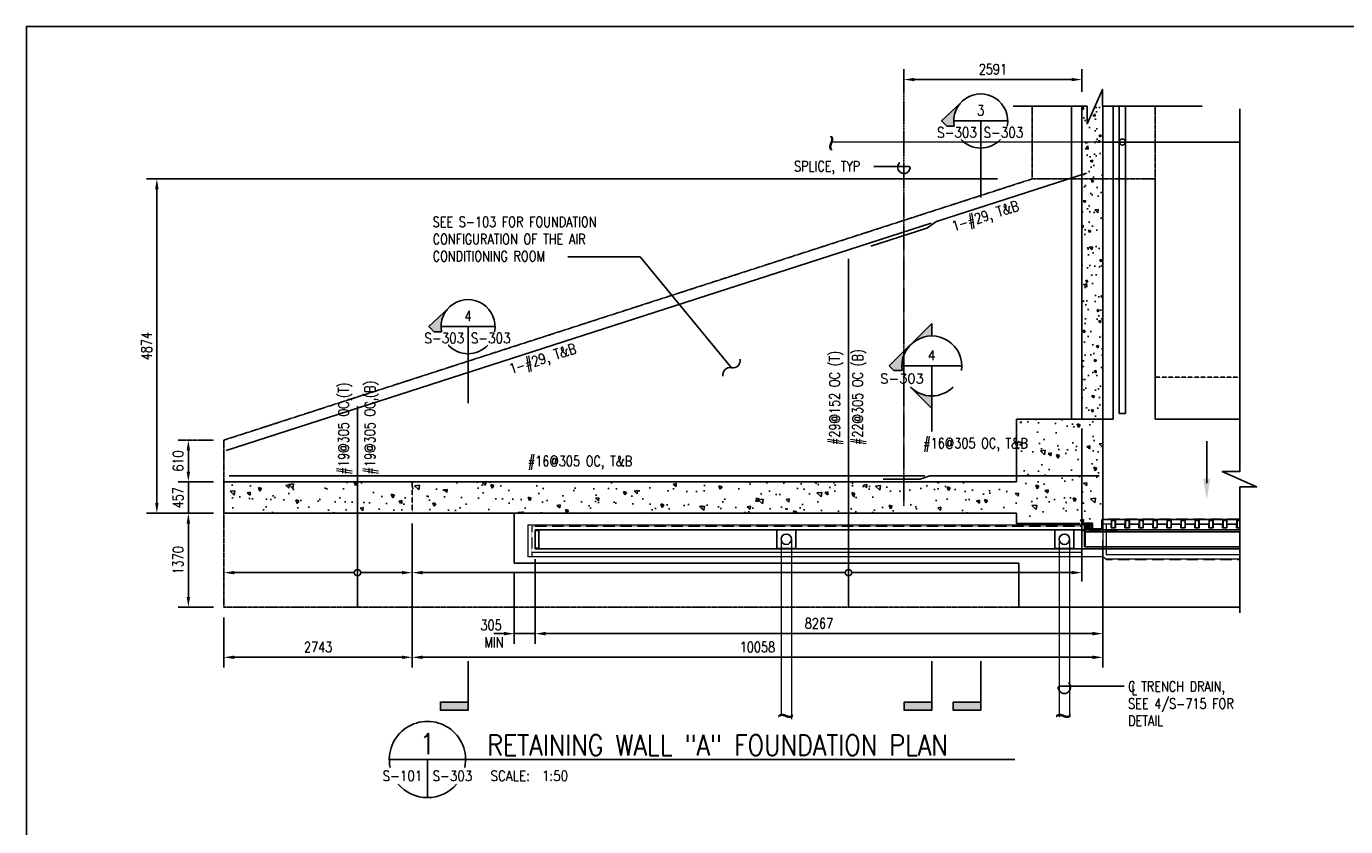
# Model space of a CAD drawing. Header units: millimetres. Extents: x -2877 to 35557, y -17134 to 14937.
# Tile 2 of 6: x -2877 to 16340, y -3197 to 8468. Entities that reach past the tile are written whole.
import ezdxf
from ezdxf.enums import TextEntityAlignment as Align

# ---------------------------------------------------------------- set-up
doc = ezdxf.new("R2010")
doc.units = ezdxf.units.MM
for name, pattern in [('CENTER2', [1.125, 0.75, -0.125, 0.125, -0.125]), ('HIDDEN', [0.375, 0.25, -0.125]), ('HIDDEN2', [0.1875, 0.125, -0.0625])]:
    doc.linetypes.add(name, pattern=pattern)
for name, color, linetype in [('S-ANNO-CNTR', 1, 'CENTER2'), ('S-ANNO-DIMS', 2, 'Continuous'), ('S-ANNO-PATT', 1, 'Continuous'), ('S-ANNO-SYMB', 4, 'Continuous'), ('S-ANNO-SYMB5', 5, 'Continuous'), ('S-ANNO-TEXT', 3, 'Continuous'), ('S-ANNO-TEXT14', 14, 'Continuous'), ('S-FNDN-EDGE', 1, 'Continuous'), ('S-FNDN-FTNG', 2, 'HIDDEN'), ('S-FNDN-PDST', 1, 'Continuous'), ('S-FNDN-RBAR', 5, 'Continuous'), ('S-FNDN-WALL-CONC', 4, 'Continuous'), ('S-FNDN-WALL-PATT', 1, 'Continuous'), ('S-SDEL-LW10', 8, 'Continuous'), ('S-SECT-CONC', 4, 'Continuous'), ('S1', 7, 'Continuous')]:
    doc.layers.add(name, color=color, linetype=linetype)
for name, color, linetype, lineweight in [('S-SDEL-HIDD', 8, 'HIDDEN2', 9), ('S-SDEL-LW18', 190, 'Continuous', 18), ('S-SDEL-TEXT', 2, 'Continuous', 25)]:
    doc.layers.add(name, color=color, linetype=linetype, lineweight=lineweight)
doc.styles.add('_ACM-G-NOTES', font='romans.shx', dxfattribs={"height": 0.1})
doc.styles.add('BASE16', font='romans.shx', dxfattribs={"width": 0.8})
doc.styles.add('ROMANS', font='ROMANS.shx', dxfattribs={"width": 0.8})
doc.styles.add('SX-FRAC', font='SX-FRAC.shx', dxfattribs={"width": 0.9, "height": 14})
doc.styles.add('Text', font='romans.shx', dxfattribs={"width": 0.8, "height": 3})
doc.dimstyles.new('NFL_1', dxfattribs={"dimscale": 0, "dimtxt": 3, "dimasz": 3.3, "dimexe": 3, "dimexo": 3, "dimgap": 1.5, "dimtad": 1, "dimdec": 0, "dimzin": 3, "dimdsep": 46, "dimtxsty": 'Text', "dimblk2": 'ARCHTICK', "dimcen": 3, "dimdle": 3, "dimclrd": 1, "dimclre": 1, "dimclrt": 2, "dimadec": 0, "dimazin": 0, "dimtfac": 0.75, "dimtdec": 0, "dimtmove": 2, "dimatfit": 3, "dimfxl": 0.125, "dimtfillclr": 1, "dimfrac": 2, "dimtolj": 1, "dimtzin": 0, "dimarcsym": 1})
doc.dimstyles.get("Standard").update_dxf_attribs({"dimtxt": 0.125, "dimasz": 0.125, "dimexe": 0.18, "dimexo": 0.0625, "dimgap": 0.125, "dimtad": 0, "dimtih": 1, "dimtoh": 1, "dimdec": 4, "dimzin": 0, "dimdsep": 46, "dimtxsty": 'Text', "dimcen": 0.125, "dimclrt": 2, "dimadec": 0, "dimazin": 0, "dimtfac": 1, "dimtdec": 4, "dimtofl": 0, "dimtmove": 0, "dimatfit": 3, "dimfxl": 0.18, "dimtolj": 1, "dimtzin": 0, "dimarcsym": 0})

# ---------------------------------------------------------------- blocks, each defined once
blk = doc.blocks.new('FLAG')
at = {"layer": 'S-ANNO-PATT'}
blk.add_hatch(color=256, dxfattribs=at).paths.add_polyline_path([(-11.91, 8.03), (-14.29, 8.03), (-14.29, 0), (-11.91, 0)])
at = {"layer": 'S-ANNO-SYMB'}
blk.add_lwpolyline([(0, 0), (-14.29, 0), (-14.29, 8.03), (-11.91, 8.03), (-11.91, 0)], dxfattribs=at)
blk = doc.blocks.new('*D59')
at = {"layer": 'Defpoints', "color": 0, "transparency": 16777216}
for p in [(-518, 1370), (0, 1370), (0, 0)]:
    blk.add_point(p, dxfattribs=at)
at = {"layer": 'S-ANNO-DIMS', "color": 1, "lineweight": -2, "transparency": 16777216}
for p, q in [((-150, 1370), (-668, 1370)), ((-518, 150), (-518, 1220)), ((-150, 0), (-668, 0))]:
    blk.add_line(p, q, dxfattribs=at)
at = {"layer": 'S-ANNO-DIMS', "color": 1, "transparency": 16777216}
for points in [[(-543, 1220), (-493, 1220), (-518, 1370)], [(-543, 150), (-493, 150), (-518, 0)]]:
    blk.add_solid(points, dxfattribs=at)
at = {"layer": 'S-ANNO-DIMS', "color": 2, "transparency": 16777216, "insert": (-668, 685), "char_height": 150, "attachment_point": 5, "rotation": 90, "style": 'Text'}
blk.add_mtext('\\A1;1370', dxfattribs=at)
blk = doc.blocks.new('_ArchTick')
at = {"color": 0, "linetype": 'ByBlock', "const_width": 0.15}
blk.add_lwpolyline([(-0.5, -0.5), (0.5, 0.5)], dxfattribs=at)
blk = doc.blocks.new('*D58')
at = {"layer": 'Defpoints', "color": 0, "transparency": 16777216}
for p in [(-518, 1827), (0, 1827), (0, 1370)]:
    blk.add_point(p, dxfattribs=at)
at = {"layer": 'S-ANNO-DIMS', "color": 1, "lineweight": -2, "transparency": 16777216}
for p, q in [((-518, 1977), (-518, 2127)), ((-150, 1827), (-668, 1827)), ((-518, 1370), (-518, 1827)), ((-150, 1370), (-668, 1370)), ((-518, 1220), (-518, 1070))]:
    blk.add_line(p, q, dxfattribs=at)
at = {"layer": 'S-ANNO-DIMS', "color": 1, "transparency": 16777216}
for points in [[(-543, 1977), (-493, 1977), (-518, 1827)], [(-543, 1220), (-493, 1220), (-518, 1370)]]:
    blk.add_solid(points, dxfattribs=at)
at = {"layer": 'S-ANNO-DIMS', "color": 2, "transparency": 16777216, "insert": (-668, 1598), "char_height": 150, "attachment_point": 5, "rotation": 90, "style": 'Text'}
blk.add_mtext('\\A1;457', dxfattribs=at)
blk = doc.blocks.new('*D57')
at = {"layer": 'Defpoints', "color": 0, "ltscale": 10, "transparency": 16777216}
for p in [(-518, 2437), (0, 2437), (0, 1827)]:
    blk.add_point(p, dxfattribs=at)
at = {"layer": 'S-FNDN-FTNG', "color": 1, "lineweight": -2, "ltscale": 10, "transparency": 16777216}
for p, q in [((-150, 2437), (-668, 2437)), ((-518, 1977), (-518, 2287)), ((-150, 1827), (-668, 1827))]:
    blk.add_line(p, q, dxfattribs=at)
at = {"layer": 'S-FNDN-FTNG', "color": 1, "ltscale": 10, "transparency": 16777216}
for points in [[(-543, 2287), (-493, 2287), (-518, 2437)], [(-543, 1977), (-493, 1977), (-518, 1827)]]:
    blk.add_solid(points, dxfattribs=at)
at = {"layer": 'S-FNDN-FTNG', "color": 2, "ltscale": 10, "transparency": 16777216, "insert": (-668, 2132), "char_height": 150, "attachment_point": 5, "rotation": 90, "style": 'Text'}
blk.add_mtext('\\A1;610', dxfattribs=at)
blk = doc.blocks.new('*D56')
at = {"layer": 'Defpoints', "color": 0, "transparency": 16777216}
for p in [(-977, 6244), (11419, 6244), (0, 1370)]:
    blk.add_point(p, dxfattribs=at)
at = {"layer": 'S-ANNO-DIMS', "color": 1, "lineweight": -2, "transparency": 16777216}
for p, q in [((11269, 6244), (-1127, 6244)), ((-977, 1520), (-977, 6094)), ((-150, 1370), (-1127, 1370))]:
    blk.add_line(p, q, dxfattribs=at)
at = {"layer": 'S-ANNO-DIMS', "color": 1, "transparency": 16777216}
for points in [[(-1002, 6094), (-952, 6094), (-977, 6244)], [(-1002, 1520), (-952, 1520), (-977, 1370)]]:
    blk.add_solid(points, dxfattribs=at)
at = {"layer": 'S-ANNO-DIMS', "color": 2, "transparency": 16777216, "insert": (-1127, 3807), "char_height": 150, "attachment_point": 5, "rotation": 90, "style": 'Text'}
blk.add_mtext('\\A1;4874', dxfattribs=at)
blk = doc.blocks.new('*D54')
at = {"layer": 'Defpoints', "color": 0, "transparency": 16777216}
for p in [(2743, 1370), (12802, 1130), (2743, -729)]:
    blk.add_point(p, dxfattribs=at)
at = {"layer": 'S-ANNO-DIMS', "color": 1, "lineweight": -2, "transparency": 16777216}
for p, q in [((2743, 1220), (2743, -879)), ((12802, 980), (12802, -879)), ((12652, -729), (2893, -729))]:
    blk.add_line(p, q, dxfattribs=at)
at = {"layer": 'S-ANNO-DIMS', "color": 1, "transparency": 16777216}
for points in [[(2893, -704), (2893, -754), (2743, -729)], [(12652, -704), (12652, -754), (12802, -729)]]:
    blk.add_solid(points, dxfattribs=at)
at = {"layer": 'S-ANNO-DIMS', "color": 2, "transparency": 16777216, "insert": (7772, -579), "char_height": 150, "attachment_point": 5, "style": 'Text'}
blk.add_mtext('\\A1;10058', dxfattribs=at)
blk = doc.blocks.new('*D52')
at = {"layer": 'Defpoints', "color": 0, "transparency": 16777216}
for p in [(2743, 1370), (0, 0), (0, -729)]:
    blk.add_point(p, dxfattribs=at)
at = {"layer": 'S-ANNO-DIMS', "color": 1, "lineweight": -2, "transparency": 16777216}
for p, q in [((2743, 1220), (2743, -879)), ((0, -150), (0, -879)), ((2593, -729), (150, -729))]:
    blk.add_line(p, q, dxfattribs=at)
at = {"layer": 'S-ANNO-DIMS', "color": 1, "transparency": 16777216}
for points in [[(150, -704), (150, -754), (0, -729)], [(2593, -704), (2593, -754), (2743, -729)]]:
    blk.add_solid(points, dxfattribs=at)
at = {"layer": 'S-ANNO-DIMS', "color": 2, "transparency": 16777216, "insert": (1372, -579), "char_height": 150, "attachment_point": 5, "style": 'Text'}
blk.add_mtext('\\A1;2743', dxfattribs=at)
blk = doc.blocks.new('*D55')
at = {"layer": 'Defpoints', "color": 0, "transparency": 16777216}
for p in [(12802, 1130), (4535, 850), (4535, -384)]:
    blk.add_point(p, dxfattribs=at)
at = {"layer": 'S-ANNO-DIMS', "color": 1, "lineweight": -2, "transparency": 16777216}
for p, q in [((12802, 980), (12802, -534)), ((4535, 700), (4535, -534)), ((12652, -384), (4685, -384))]:
    blk.add_line(p, q, dxfattribs=at)
at = {"layer": 'S-ANNO-DIMS', "color": 1, "transparency": 16777216}
for points in [[(4685, -359), (4685, -409), (4535, -384)], [(12652, -359), (12652, -409), (12802, -384)]]:
    blk.add_solid(points, dxfattribs=at)
at = {"layer": 'S-ANNO-DIMS', "color": 2, "transparency": 16777216, "insert": (8668, -234), "char_height": 150, "attachment_point": 5, "style": 'Text'}
blk.add_mtext('\\A1;8267', dxfattribs=at)
blk = doc.blocks.new('*D51')
at = {"layer": 'Defpoints', "color": 0, "transparency": 16777216}
for p in [(9906, 7692), (9906, 7534), (12497, 7362)]:
    blk.add_point(p, dxfattribs=at)
at = {"layer": 'S-ANNO-DIMS', "color": 1, "lineweight": -2, "transparency": 16777216}
for p, q in [((9906, 7684), (9906, 7842)), ((12347, 7692), (10056, 7692)), ((12497, 7512), (12497, 7842))]:
    blk.add_line(p, q, dxfattribs=at)
at = {"layer": 'S-ANNO-DIMS', "color": 1, "transparency": 16777216}
for points in [[(10056, 7717), (10056, 7667), (9906, 7692)], [(12347, 7717), (12347, 7667), (12497, 7692)]]:
    blk.add_solid(points, dxfattribs=at)
at = {"layer": 'S-ANNO-DIMS', "color": 2, "transparency": 16777216, "insert": (11202, 7842), "char_height": 150, "attachment_point": 5, "style": 'Text'}
blk.add_mtext('\\A1;2591', dxfattribs=at)
blk = doc.blocks.new('*D53')
at = {"layer": 'Defpoints', "color": 0, "transparency": 16777216}
for p in [(4535, 850), (4230, 642), (4230, -384)]:
    blk.add_point(p, dxfattribs=at)
at = {"layer": 'S-ANNO-DIMS', "color": 1, "lineweight": -2, "transparency": 16777216}
for p, q in [((4535, 700), (4535, -534)), ((4230, 492), (4230, -534)), ((4080, -384), (3930, -384)), ((4535, -384), (4230, -384)), ((4685, -384), (4835, -384))]:
    blk.add_line(p, q, dxfattribs=at)
at = {"layer": 'S-ANNO-DIMS', "color": 1, "transparency": 16777216}
for points in [[(4080, -359), (4080, -409), (4230, -384)], [(4685, -359), (4685, -409), (4535, -384)]]:
    blk.add_solid(points, dxfattribs=at)
at = {"layer": 'S-ANNO-DIMS', "color": 2, "transparency": 16777216, "insert": (3892, -384), "char_height": 150, "attachment_point": 5, "style": 'Text'}
blk.add_mtext('\\A1;305\\P MIN', dxfattribs=at)
blk = doc.blocks.new('GH2028')
h = blk.add_hatch(color=0)
h.paths.add_polyline_path([(0, 0.442), (-0.221, 0.221, -0.198912), (0, 0.312)])
h.paths.add_polyline_path([(-0.221, 0.221), (-0.442, 0), (-0.395, -0.047), (-0.309, -0.047, -0.238539)])
h.paths.add_polyline_path([(0, -0.312, -0.198912), (-0.221, -0.221), (0, -0.442)])
at = {"color": 0}
blk.add_line((-0.312, 0), (0.312, 0), dxfattribs=at)
for points in [[(-0.309, -0.047), (-0.395, -0.047), (-0.442, 0), (0, 0.442), (0, 0.312)], [(0, 0), (0, -0.442), (-0.221, -0.221)]]:
    blk.add_lwpolyline(points, dxfattribs=at)
for start, end in [(351.3339, 188.6661), (225, 315)]:
    blk.add_arc((0, 0), 0.312, start, end, dxfattribs=at)
at = {"color": 0, "linetype": 'ByBlock', "lineweight": -2, "style": '_ACM-G-NOTES'}
blk.add_attdef('NUM', text='', height=0.1, dxfattribs=at).set_placement((-0.001, 0.06), align=Align.CENTER)
blk.add_attdef('APPLIES', text='', height=0.1, dxfattribs=at).set_placement((-0.083, -0.181), align=Align.RIGHT)
blk.add_attdef('NOTE', (0.244, -0.386), '', height=0.1, dxfattribs=at)

msp = doc.modelspace()

# ---------------------------------------------------------------- hatches: boundary and pattern name
at = {"layer": 'S-ANNO-PATT'}
for points in [[(10739.64715, 7360.23357), (10454.03508, 7088.23502), (10531.91896, 7014.06343), (10637.72528, 7014.06343, -0.2424599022)], [(3271.08233, 4362.45815), (2985.47026, 4090.4596), (3063.35414, 4016.28801), (3169.16046, 4016.28801, -0.2424599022)]]:
    msp.add_hatch(color=256, dxfattribs=at).paths.add_polyline_path(points)
at = {"layer": 'S-FNDN-WALL-PATT', "ltscale": 10}
h = msp.add_hatch(dxfattribs=at)
h.set_pattern_fill('AR-CONC', color=256, scale=2)
h.paths.add_polyline_path([(12802, 6780.64245), (12497, 6780.64245), (12497, 6244), (12802, 6244)])
h.paths.add_polyline_path([(12802, 7305.7367), (12800.6331, 7305.7367), (12800.6331, 7548.93748), (12574.91839, 7047.99495), (12574.91839, 7305.7367), (12497, 7305.7367), (12497, 6780.64245), (12802, 6780.64245)])
h = msp.add_hatch(dxfattribs=at)
h.set_pattern_fill('AR-CONC', color=256, scale=2, angle=90)
h.paths.add_polyline_path([(12802, 6244), (12497, 6244), (12497, 2744), (12802, 2744)])
at = {"layer": 'S-FNDN-WALL-PATT'}
h = msp.add_hatch(dxfattribs=at)
h.set_pattern_fill('AR-CONC', color=256, scale=75, angle=90, style=0)
h.set_pattern_definition([(140, (28454.28, -590.34), (47.064, 537.945), [56.25, -618.75]), (85, (28454.3, -590.34), (-564.144, -104.064), [45, -495]), (190.4514, (28458.2, -545.5), (-517.08, 433.882), [47.805, -525.857]), (136.184, (28304.3, -590.34), (124.14, 800.43), [84.375, -928.125]), (186.6356, (28314.6, -523.6), (-730.59, 700.997), [71.708, -788.785]), (81.184, (28304.3, -590.3), (-730.59, 700.996), [67.5, -742.5]), (111, (28341.78, -515.34), (301.964, 447.68), [56.25, -618.75]), (56, (28341.8, -515.34), (-543.863, 182.486), [45, -495]), (161.4514, (28366.94, -478.03), (-241.898, 630.167), [47.805, -525.857]), (127.5, (28454.28, -590.34), (-249.6704, 9.1199), [0, -489, 0, -502.5, 0, -496.875]), (97.5, (28454.28, -590.34), (-295.8088, 197.302), [0, -286.5, 0, -477.75, 0, -189.375]), (57.5, (28454.28, -757.6), (16.9162, 400.3668), [0, -187.5, 0, -585, 0, -776.25]), (47.5, (28454.28, -832.6), (-75.079, 437.3896), [0, -243.75, 0, -388.5, 0, -551.25])])
h.paths.add_polyline_path([(11596, 2744), (11596, 1220), (12802, 1220), (12802, 2744)])
h = msp.add_hatch(dxfattribs=at)
h.set_pattern_fill('AR-CONC', color=256, scale=75, angle=90, style=0)
h.set_pattern_definition([(140, (28492.28, -590.34), (47.064, 537.945), [56.25, -618.75]), (85, (28492.3, -590.34), (-564.144, -104.064), [45, -495]), (190.4514, (28496.2, -545.5), (-517.08, 433.882), [47.805, -525.857]), (136.1842, (28342.3, -590.34), (124.14, 800.431), [84.375, -928.125]), (186.6356, (28352.6, -523.6), (-730.588, 700.997), [71.708, -788.785]), (81.1842, (28342.3, -590.3), (-730.59, 700.996), [67.5, -742.5]), (111, (28379.78, -515.34), (301.964, 447.68), [56.25, -618.75]), (56, (28379.8, -515.34), (-543.863, 182.486), [45, -495]), (161.4514, (28404.94, -478.03), (-241.898, 630.167), [47.805, -525.857]), (127.5, (28492.28, -590.34), (-249.6704, 9.1199), [0, -489, 0, -502.5, 0, -496.875]), (97.5, (28492.28, -590.34), (-295.8088, 197.3022), [0, -286.5, 0, -477.75, 0, -189.375]), (57.5, (28492.28, -757.6), (16.9162, 400.3668), [0, -187.5, 0, -585, 0, -776.25]), (47.5, (28492.28, -832.6), (-75.0787, 437.3896), [0, -243.75, 0, -388.5, 0, -551.25])])
h.paths.add_polyline_path([(0, 1827), (0, 1370), (2743, 1370), (2743, 1827)])
h = msp.add_hatch(dxfattribs=at)
h.set_pattern_fill('AR-CONC', color=256, scale=75, angle=90, style=0)
h.set_pattern_definition([(140, (28492.28, -1608.74), (47.064, 537.945), [56.25, -618.75]), (85, (28492.3, -1608.74), (-564.144, -104.064), [45, -495]), (190.4514, (28496.2, -1563.9), (-517.08, 433.882), [47.805, -525.857]), (136.1842, (28342.3, -1608.74), (124.14, 800.43), [84.375, -928.125]), (186.6356, (28352.6, -1542.04), (-730.588, 700.997), [71.708, -788.785]), (81.1842, (28342.3, -1608.74), (-730.59, 700.996), [67.5, -742.5]), (111, (28379.78, -1533.74), (301.964, 447.68), [56.25, -618.75]), (56, (28379.8, -1533.74), (-543.863, 182.486), [45, -495]), (161.4514, (28404.94, -1496.43), (-241.898, 630.167), [47.805, -525.857]), (127.5, (28492.28, -1608.74), (-249.6704, 9.1199), [0, -489, 0, -502.5, 0, -496.875]), (97.5, (28492.28, -1608.74), (-295.8088, 197.3022), [0, -286.5, 0, -477.75, 0, -189.375]), (57.5, (28492.28, -1776), (16.9162, 400.3668), [0, -187.5, 0, -585, 0, -776.25]), (47.5, (28492.28, -1851), (-75.0787, 437.3896), [0, -243.75, 0, -388.5, 0, -551.25])])
h.paths.add_polyline_path([(2743, 1827), (2743, 1370), (11582, 1370), (11582, 1827)])

# ---------------------------------------------------------------- linework, layer by layer
at = {"layer": 'Defpoints'}
msp.add_lwpolyline([(-2877.47025, -17134.05544), (35557.21961, -17134.05544), (35557.21961, 8467.50165), (-2877.47025, 8467.50165)], close=True, dxfattribs=at)
at = {"layer": 'S-ANNO-CNTR', "linetype": 'CENTER2', "ltscale": 0.5}
msp.add_line((9906, 7822.53796), (9906, 1481.24538), dxfattribs=at)
at = {"layer": 'S-ANNO-DIMS'}
for p, q in [((12497, 2605.71017), (12497, 376.97106)), ((1897.78583, 505.00644), (150, 505.00644)), ((2593, 505.00644), (1992.31296, 505.00644)), ((9050.95966, 505.00644), (2893, 505.00644)), ((12347, 505.00644), (9145.48679, 505.00644))]:
    msp.add_line(p, q, dxfattribs=at)
for points in [[(9465.91568, 6427.32579), (9976.59952, 6427.32579, -0.4380101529), (9996.37891, 6405.8852, -1.4988054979), (9847.43948, 6482.40782)], [(13113.70295, -1151.30893), (12172.89662, -1151.30893, 0.4380101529), (12153.11722, -1172.74952, 1.4988054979), (12302.05665, -1096.22689)]]:
    msp.add_lwpolyline(points, format="xyb", dxfattribs=at)
for centre in [(1945.0494, 505.00644), (9098.22322, 505.00644)]:
    msp.add_circle(centre, 47.26356, dxfattribs=at)
for centre, start, end in [((7374.97243, 3385.69526), 79.707768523, 189.943311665), ((7413.67121, 3598.80517), 259.707768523, 9.943311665)]:
    msp.add_arc(centre, 108.29754, start, end, dxfattribs=at)
for points in [[(150, 530.00644), (150, 480.00644), (0, 505.00644)], [(2593, 530.00644), (2593, 480.00644), (2743, 505.00644)], [(2893, 530.00644), (2893, 480.00644), (2743, 505.00644)], [(12347, 530.00644), (12347, 480.00644), (12497, 505.00644)]]:
    msp.add_solid(points, dxfattribs=at)
at = {"layer": 'S-ANNO-SYMB'}
for p, q in [((10630.68005, 7088.23502), (11418.5971, 7088.23502)), ((11024.63857, 7088.23502), (11024.63857, 6694.27649)), ((10739.64715, 6816.23647), (10737.33516, 6818.43826)), ((11024.63857, 5971.38603), (11024.63857, 6694.27649)), ((3162.11523, 4090.4596), (3950.03228, 4090.4596)), ((3556.07375, 4090.4596), (3556.07375, 3696.50107)), ((3271.08233, 3818.46105), (3268.77034, 3820.66284)), ((3556.07375, 2973.61061), (3556.07375, 3696.50107)), ((10311.79859, 2562.09395), (10311.79859, 3080.24111))]:
    msp.add_line(p, q, dxfattribs=at)
for points in [[(10739.64715, 7360.23357), (10454.03508, 7088.23502), (10531.91896, 7014.06343), (10637.72528, 7014.06343)], [(3271.08233, 4362.45815), (2985.47026, 4090.4596), (3063.35414, 4016.28801), (3169.16046, 4016.28801)]]:
    msp.add_lwpolyline(points, dxfattribs=at)
for centre, start, end in [((11024.63857, 7088.23502), 349.148008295, 190.851991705), ((11024.63857, 7088.23502), 223.222665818, 316.777334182), ((3556.07375, 4090.4596), 349.148008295, 190.851991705), ((3556.07375, 4090.4596), 223.222665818, 316.777334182)]:
    msp.add_arc(centre, 393.95853, start, end, dxfattribs=at)
at = {"layer": 'S-ANNO-SYMB5'}
for p, q in [((2409.43978, -2218.76763), (3834.96832, -2218.76763)), ((2964.93778, -2218.76763), (2964.93778, -2774.26563)), ((3834.96832, -2218.76763), (11521.97437, -2218.76763))]:
    msp.add_line(p, q, dxfattribs=at)
for start, end in [(348.165227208, 191.834772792), (220.095577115, 319.904422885)]:
    msp.add_arc((2964.93778, -2218.76763), 555.498, start, end, dxfattribs=at)
at = {"layer": 'S-FNDN-EDGE'}
for p, q in [((4230, 641.75), (4230, 1370)), ((12651, 1225.7), (12496, 1225.7)), ((12496, 1219.7), (12496, 1225.7)), ((12496, 1219.7), (12515, 1200.7)), ((12638, 1200.7), (12515, 1200.7)), ((12535, 879.7), (12535, 1181.7)), ((12619, 1181.7), (12535, 1181.7)), ((12548, 879.7), (12548, 1168.7)), ((12619, 1168.7), (12548, 1168.7)), ((12619, 1168.7), (12619, 1181.7)), ((12638, 1142.7), (12638, 1225.7)), ((12651, 1142.7), (12651, 1225.7)), ((12580, 1129.7), (4534.8, 1129.7)), ((4534.8, 1129.7), (4534.8, 850.3)), ((4534.8, 1118.2), (4585.6, 1118.2)), ((4585.6, 1118.2), (4585.6, 864.2)), ((12548, 1101.7), (14800.25363, 1101.7)), ((14800.25363, 1129.7), (12764, 1129.7)), ((4534.8, 864.2), (4585.6, 864.2)), ((4534.8, 850.3), (14800.25363, 850.3)), ((12535, 879.7), (14800.25363, 879.7)), ((4230, 641.75), (11582, 641.75)), ((11582, 641.75), (11582, 0)), ((11582, 0), (14800.25363, 0))]:
    msp.add_line(p, q, dxfattribs=at)
msp.add_lwpolyline([(12779, 1142.7), (12563, 1142.7, 0.2943262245), (12556, 1132.7), (12556, 1129.7), (12802, 1129.7), (12802, 1279.7), (12799, 1279.7, 0.4142135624), (12789, 1269.7), (12789, 1152.7, -0.4459257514)], format="xyb", close=True, dxfattribs=at)
at = {"layer": 'S-FNDN-FTNG', "ltscale": 10}
for p, q in [((11773, 7305.7367), (11773, 6244)), ((13563.77574, 7305.7367), (13563.77574, 6244)), ((0, 2437), (11773, 6244)), ((11773, 6244), (13563.77574, 6244)), ((0, 1827), (0, 2437)), ((0, 1370), (0, 0)), ((0, 0), (11582, 0))]:
    msp.add_line(p, q, dxfattribs=at)
at = {"layer": 'S-FNDN-FTNG', "linetype": 'Continuous'}
for p in [(13563.77574, 6244), (14800.25363, 2744)]:
    msp.add_line(p, (13563.77574, 2744), dxfattribs=at)
at = {"layer": 'S-FNDN-FTNG'}
msp.add_line((14800.25363, 3354), (13563.77574, 3354), dxfattribs=at)
msp.add_line((14800.25363, 3354), (13563.77574, 3354), dxfattribs=at)
at = {"layer": 'S-FNDN-PDST'}
for p, q in [((12344.6, 7305.7367), (12344.6, 2744)), ((12953.77574, 7305.7367), (12953.77574, 2744)), ((13043.20323, 7305.7367), (13043.23267, 2825.08379)), ((13132.20305, 7305.7367), (13132.23249, 2825.08379)), ((12802, 2744), (12953.77574, 2744)), ((13132.23249, 2825.08379), (13043.23267, 2825.08379))]:
    msp.add_line(p, q, dxfattribs=at)
at = {"layer": 'S-FNDN-PDST', "linetype": 'Continuous'}
msp.add_line((12802, 6780.64245), (14800.25363, 6780.64245), dxfattribs=at)
at = {"layer": 'S-FNDN-PDST'}
msp.add_circle((13087.72489, 6780.64245), 44.49991, dxfattribs=at)
at = {"layer": 'S-FNDN-RBAR'}
for p, q in [((34.1449, 2287.57478), (10301.1108, 5599.98532)), ((9098.22322, -0.40071), (9098.22322, 5077.01643)), ((1945.0494, -0.40071), (1945.0494, 2932.15035)), ((76, 1916.59929), (10211, 1916.59929))]:
    msp.add_line(p, q, dxfattribs=at)
for points in [[(9423.30886, 5264.24403), (10238.33878, 5527.19549, 0.0796170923), (10249.05503, 5532.65225), (10368.51875, 5619.73361, -0.0796170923), (10379.23501, 5625.19037), (12564.29358, 6330.15142)], [(9601, 1866.59929), (10128.9105, 1866.59929, 0.0796170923), (10140.78457, 1868.50211), (10281.21543, 1914.69647, -0.0796170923), (10293.0895, 1916.59929), (12751, 1916.59929)]]:
    msp.add_lwpolyline(points, format="xyb", dxfattribs=at)
at = {"layer": 'S-FNDN-WALL-CONC'}
for p, q in [((11544, 2744), (11544, 1827)), ((11544, 2744), (12764, 2744)), ((12802, 2744), (12802, 1220)), ((0, 1827), (11544, 1827)), ((0, 1827), (0, 1370)), ((11544, 1370), (0, 1370)), ((11544, 1219.7), (11544, 1370))]:
    msp.add_line(p, q, dxfattribs=at)
at = {"layer": 'S-FNDN-WALL-CONC', "linetype": 'HIDDEN'}
msp.add_line((2743, 1827), (2743, 1370), dxfattribs=at)
at = {"layer": 'S-FNDN-WALL-CONC'}
msp.add_lwpolyline([(12497, 7305.7367), (12497, 2744), (12802, 2744), (12802, 7305.7367)], dxfattribs=at)
at = {"layer": 'S-SDEL-HIDD', "ltscale": 10}
for p, q in [((13087.72489, 6780.64245), (8868.19076, 6780.64245)), ((8116.04807, 992.04), (8116.04807, -1549.70818)), ((8268.44807, 992.04), (8268.44807, -1635.44925)), ((12167.29613, 992.04), (12167.29613, -1599.80819)), ((12319.69613, 992.04), (12319.69613, -1599.80819))]:
    msp.add_line(p, q, dxfattribs=at)
at = {"layer": 'S-SDEL-HIDD', "ltscale": 25.4}
for p, q in [((4484, 1181.7), (4484, 799.5)), ((4484, 1181.7), (12497, 1181.7)), ((12497, 850.3), (12497, 1181.7)), ((12831, 1291.625), (14800.25363, 1291.62479)), ((12831, 1291.625), (12831, 1282.1)), ((12497, 1120.7), (13069, 1120.7)), ((12497, 859.3), (13069, 859.3)), ((12852.79999, 694.72501), (14800.25363, 694.72556))]:
    msp.add_line(p, q, dxfattribs=at)
at = {"layer": 'S-SDEL-LW10'}
msp.add_line((12802, 1279.7), (13348.26963, 1279.7), dxfattribs=at)
at = {"layer": 'S-SDEL-LW18'}
for p, q in [((4427, 1200.7), (12491, 1200.7)), ((4427, 1200.7), (4427, 736)), ((12802, 1282.1), (14800.25363, 1282.09977)), ((12802, 1218.6), (12922.6, 1218.6)), ((12922.6, 1269.4), (12922.6, 1218.6)), ((12922.6, 1269.4), (12986.1, 1269.4)), ((12922.6, 1158.275), (12986.1, 1158.275)), ((12928.95, 1263.05), (12928.95, 1164.625)), ((12928.95, 1263.05), (12979.75, 1263.05)), ((12928.95, 1164.625), (12979.75, 1164.625)), ((12979.75, 1263.05), (12979.75, 1164.625)), ((12986.1, 1269.4), (12986.1, 1218.6)), ((12986.1, 1218.6), (13125.8, 1218.6)), ((12986.1, 1212.25), (12986.1, 1158.275)), ((12986.1, 1212.25), (13125.8, 1212.25)), ((13125.8, 1269.4), (13125.8, 1218.6)), ((13125.8, 1269.4), (13189.3, 1269.4)), ((13125.8, 1158.275), (13125.8, 1212.25)), ((13125.8, 1158.275), (13189.3, 1158.275)), ((13132.15, 1263.05), (13132.15, 1164.625)), ((13132.15, 1263.05), (13182.95, 1263.05)), ((13132.15, 1164.625), (13182.95, 1164.625)), ((13182.95, 1263.05), (13182.95, 1164.625)), ((13189.3, 1269.4), (13189.3, 1218.6)), ((13189.3, 1218.6), (13329, 1218.6)), ((13189.3, 1212.25), (13329, 1212.25)), ((13189.3, 1212.25), (13189.3, 1158.275)), ((13329, 1269.4), (13329, 1218.6)), ((13329, 1269.4), (13392.5, 1269.4)), ((13329, 1158.275), (13329, 1212.25)), ((13329, 1158.275), (13392.5, 1158.275)), ((13335.35, 1263.05), (13335.35, 1164.625)), ((13335.35, 1263.05), (13386.15, 1263.05)), ((13335.35, 1164.625), (13386.15, 1164.625)), ((13386.15, 1263.05), (13386.15, 1164.625)), ((13392.5, 1269.4), (13392.5, 1218.6)), ((13392.5, 1218.6), (13532.2, 1218.6)), ((13392.5, 1212.25), (13392.5, 1158.275)), ((13392.5, 1212.25), (13532.2, 1212.25)), ((13532.2, 1269.4), (13532.2, 1218.6)), ((13532.2, 1269.4), (13595.7, 1269.4)), ((13532.2, 1158.275), (13532.2, 1212.25)), ((13532.2, 1158.275), (13595.7, 1158.275)), ((13538.55, 1263.05), (13538.55, 1164.625)), ((13538.55, 1263.05), (13589.35, 1263.05)), ((13538.55, 1164.625), (13589.35, 1164.625)), ((13589.35, 1263.05), (13589.35, 1164.625)), ((13595.7, 1269.4), (13595.7, 1218.6)), ((13595.7, 1218.6), (13735.4, 1218.6)), ((13595.7, 1212.25), (13595.7, 1158.275)), ((13595.7, 1212.25), (13735.4, 1212.25)), ((13735.4, 1269.4), (13735.4, 1218.6)), ((13735.4, 1269.4), (13798.9, 1269.4)), ((13735.4, 1158.275), (13735.4, 1212.25)), ((13735.4, 1158.275), (13798.9, 1158.275)), ((13741.75, 1263.05), (13741.75, 1164.625)), ((13741.75, 1263.05), (13792.55, 1263.05)), ((13741.75, 1164.625), (13792.55, 1164.625)), ((13792.55, 1263.05), (13792.55, 1164.625)), ((13798.9, 1269.4), (13798.9, 1218.6)), ((13798.9, 1218.6), (13938.6, 1218.6)), ((13798.9, 1212.25), (13798.9, 1158.275)), ((13798.9, 1212.25), (13938.6, 1212.25)), ((13938.6, 1269.4), (13938.6, 1218.6)), ((13938.6, 1269.4), (14002.1, 1269.4)), ((13938.6, 1158.275), (13938.6, 1212.25)), ((13938.6, 1158.275), (14002.1, 1158.275)), ((13944.95, 1263.05), (13944.95, 1164.625)), ((13944.95, 1263.05), (13995.75, 1263.05)), ((13944.95, 1164.625), (13995.75, 1164.625)), ((13995.75, 1263.05), (13995.75, 1164.625)), ((14002.1, 1269.4), (14002.1, 1218.6)), ((14002.1, 1218.6), (14141.8, 1218.6)), ((14002.1, 1212.25), (14002.1, 1158.275)), ((14002.1, 1212.25), (14141.8, 1212.25)), ((14141.8, 1269.4), (14141.8, 1218.6)), ((14141.8, 1269.4), (14205.3, 1269.4)), ((14141.8, 1158.275), (14141.8, 1212.25)), ((14141.8, 1158.275), (14205.3, 1158.275)), ((14148.15, 1263.05), (14148.15, 1164.625)), ((14148.15, 1263.05), (14198.95, 1263.05)), ((14148.15, 1164.625), (14198.95, 1164.625)), ((14198.95, 1263.05), (14198.95, 1164.625)), ((14205.3, 1269.4), (14205.3, 1218.6)), ((14205.3, 1218.6), (14345, 1218.6)), ((14205.3, 1212.25), (14205.3, 1158.275)), ((14205.3, 1212.25), (14345, 1212.25)), ((14345, 1269.4), (14345, 1218.6)), ((14345, 1269.4), (14408.5, 1269.4)), ((14345, 1158.275), (14345, 1212.25)), ((14345, 1158.275), (14408.5, 1158.275)), ((14351.35, 1263.05), (14351.35, 1164.625)), ((14351.35, 1263.05), (14402.15, 1263.05)), ((14351.35, 1164.625), (14402.15, 1164.625)), ((14402.15, 1263.05), (14402.15, 1164.625)), ((14408.5, 1269.4), (14408.5, 1218.6)), ((14408.5, 1218.6), (14548.2, 1218.6)), ((14408.5, 1212.25), (14408.5, 1158.275)), ((14408.5, 1212.25), (14548.2, 1212.25)), ((14548.2, 1269.4), (14548.2, 1218.6)), ((14548.2, 1269.4), (14611.7, 1269.4)), ((14548.2, 1158.275), (14548.2, 1212.25)), ((14548.2, 1158.275), (14611.7, 1158.275)), ((14554.55, 1263.05), (14554.55, 1164.625)), ((14554.55, 1263.05), (14605.35, 1263.05)), ((14554.55, 1164.625), (14605.35, 1164.625)), ((14605.35, 1263.05), (14605.35, 1164.625)), ((14611.7, 1269.4), (14611.7, 1218.6)), ((14611.7, 1218.6), (14751.4, 1218.6)), ((14611.7, 1212.25), (14611.7, 1158.275)), ((14611.7, 1212.25), (14751.4, 1212.25)), ((14751.4, 1269.4), (14751.4, 1218.6)), ((14751.4, 1269.4), (14800.25363, 1269.4)), ((14751.4, 1158.275), (14751.4, 1212.25)), ((14751.4, 1158.275), (14800.25363, 1158.275)), ((14757.75, 1263.05), (14757.75, 1164.625)), ((14757.75, 1263.05), (14800.25363, 1263.05)), ((14757.75, 1164.625), (14800.25363, 1164.625)), ((12497, 799.5), (4484, 799.5)), ((4484, 799.5), (4484, 737.2)), ((12802, 736), (4427, 736)), ((12852.8, 694.725), (12802, 736)), ((12841.07692, 704.25), (14800.25363, 704.25))]:
    msp.add_line(p, q, dxfattribs=at)
for points in [[(12802, 1291.625), (12802, 736)], [(12922.6, 1158.275), (12922.6, 1212.25), (12852.8, 1212.25), (12852.8, 767.75), (14800.25363, 767.75)], [(12497, 850.3), (12497, 736)]]:
    msp.add_lwpolyline(points, dxfattribs=at)
at = {"layer": 'S-SDEL-TEXT'}
msp.add_lwpolyline([(14316.62017, 1811.60534), (14316.62017, 2423.6049)], dxfattribs=at)
msp.add_solid([(14265.82017, 1875.53361), (14367.42017, 1875.53361), (14316.62017, 1570.73361)], dxfattribs=at)
at = {"layer": 'S-SECT-CONC'}
msp.add_line((12472, 1219.7), (11544, 1219.7), dxfattribs=at)
for points in [[(14249.63947, 7305.7367), (12800.6331, 7305.7367), (12800.6331, 7548.93748), (12574.91839, 7047.99495), (12574.91839, 7305.7367), (11495.87526, 7305.7367)], [(14800.25363, -78.8357), (14800.25363, 1755.14265), (15043.45441, 1755.14265), (14542.51188, 1980.85735), (14800.25363, 1980.85735), (14800.25363, 7265.96318)]]:
    msp.add_lwpolyline(points, dxfattribs=at)
at = {"layer": 'S1', "color": 2}
for points in [[(8055.08807, 854.88), (8055.08807, 1129.2), (8329.40807, 1129.2), (8329.40807, 854.88)], [(12380.65613, 854.88), (12380.65613, 1129.2), (12106.33613, 1129.2), (12106.33613, 854.88)]]:
    msp.add_lwpolyline(points, close=True, dxfattribs=at)
for centre in [(8192.24807, 992.04), (12243.49613, 992.04)]:
    msp.add_circle(centre, 76.2, dxfattribs=at)

# ---------------------------------------------------------------- block references
at = {"layer": 'S-ANNO-DIMS', "xscale": 50, "yscale": 50, "zscale": 50, "rotation": 90}
for p in [(3556.07375, -785.98943), (10311.79859, -785.98943), (11024.63857, -785.98943)]:
    msp.add_blockref('FLAG', p, dxfattribs=at)
at = {"layer": 'S-ANNO-SYMB', "xscale": 1400, "yscale": 1400, "zscale": 1400}
msp.add_blockref('GH2028', (10311.79859, 3517.74111), dxfattribs=at).add_auto_attribs({'NUM': '4', 'APPLIES': 'S-303'})

# ---------------------------------------------------------------- texts
at = {"layer": 'S-ANNO-TEXT', "style": 'ROMANS', "width": 0.85}
for s, p in [('3', (11023.98193, 7168.18613)), ('4', (3555.41711, 4170.41071))]:
    msp.add_text(s, height=150, dxfattribs=at).set_placement(p, align=Align.CENTER)
for s, p in [('S-303', (10968.38857, 6846.30002)), ('S-303', (3499.82375, 3848.5246)), ('S-101', (2890.66617, -2531.30669))]:
    msp.add_text(s, height=150, dxfattribs=at).set_placement(p, align=Align.RIGHT)
for s, p in [('S-303', (11065.60713, 6846.30002)), ('S-303', (3597.04231, 3848.5246)), ('S-303', (3039.20938, -2531.30669)), ('SCALE:  1:50', (3883.24219, -2531.30669))]:
    msp.add_text(s, height=150, dxfattribs=at).set_placement(p)
at = {"layer": 'S-ANNO-TEXT', "char_height": 150, "attachment_point": 1, "style": 'BASE16'}
for s, insert, width in [('SPLICE, TYP', (8306.05284, 6503.93461), 1268.9543615), ('SEE S-103 FOR FOUNDATION\\PCONFIGURATION OF THE AIR CONDITIONING ROOM', (3040.81751, 5692.26206), 3016.2541279), ('C TRENCH DRAIN, SEE 4/S-715 FOR DETAIL', (13172.29961, -1079.35385), 1763.8500559), ('L', (13217.84982, -1126.57305), 1268.9543615)]:
    msp.add_mtext(s, dxfattribs=dict(at, insert=insert, width=width))
at = {"layer": 'S-ANNO-TEXT', "char_height": 150, "attachment_point": 1, "line_spacing_factor": 1.2, "style": 'BASE16'}
for s, insert, width, rotation in [('1-#29, T&B', (10588.39566, 5621.87456), 1947.7664273, 17.881153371), ('1-#29, T&B', (4138.77138, 3541.04526), 1947.7664273, 17.881153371), ('#29@152 OC (T)', (8820.41679, 2365.23364), 1653.8716549, 90), ('#22@305 OC (B)', (9155.9856, 2365.23364), 1653.8716549, 90), ('#19@305 OC,(T)', (1667.24297, 1936.90676), 1708.492772, 90), ('#19@305 OC,(B)', (2051.83906, 1936.90676), 1708.492772, 90)]:
    msp.add_mtext(s, dxfattribs=dict(at, insert=insert, width=width, rotation=rotation))
for insert, width in [((10186.89846, 2466.58969), 1636.0622116), ((4426.47051, 2205.85732), 1947.7664273)]:
    msp.add_mtext('#16@305 OC, T&B', dxfattribs=dict(at, insert=insert, width=width))
at = {"layer": 'S-ANNO-TEXT14', "style": 'ROMANS', "width": 0.85}
msp.add_text('1', height=300, dxfattribs=at).set_placement((2964.93778, -2139.39263), align=Align.CENTER)
msp.add_text('RETAINING WALL "A" FOUNDATION PLAN', height=300, dxfattribs=at).set_placement((3834.96832, -2158.9189))
at = {"layer": 'S-SDEL-HIDD', "ltscale": 10, "style": 'SX-FRAC', "width": 0.9}
msp.add_text('~', height=355.6, rotation=90, dxfattribs=at).set_placement((9018.59878, 6639.28037))
at = {"layer": 'S-SDEL-HIDD', "style": 'SX-FRAC', "width": 0.9}
msp.add_text('~', height=355.6, dxfattribs=at).set_placement((8059.29015, -1754.20016))
at = {"layer": 'S-SDEL-HIDD', "ltscale": 10, "style": 'SX-FRAC', "width": 0.9}
msp.add_text('~', height=355.6, dxfattribs=at).set_placement((12102.13406, -1754.20016))

# ---------------------------------------------------------------- dimensions: what is measured, and where the dimension line sits
at = {"layer": 'S-ANNO-DIMS'}
for base, p1, p2, picture, middle in [((9906, 7691.53243), (12497, 7361.90872), (9906, 7534.18078), '*D51', (11201.5, 7841.53243)), ((0, -728.85872), (2743, 1370), (0, 0), '*D52', (1371.5, -578.85872)), ((4534.8, -383.78241), (12802, 1129.7), (4534.8, 850.3), '*D55', (8668.4, -233.78241))]:
    dim = msp.add_linear_dim(base=base, p1=p1, p2=p2, dimstyle='NFL_1', override={"dimasz": 3}, dxfattribs=at)
    dim.commit()
    dim.dimension.update_dxf_attribs({"geometry": picture, "text_midpoint": middle})
for base, p1, p2, picture, middle in [((-976.72305, 6244), (0, 1370), (11418.53232, 6244), '*D56', (-1126.72305, 3807)), ((-518.40177, 1827), (0, 1370), (0, 1827), '*D58', (-668.40177, 1598.5)), ((-518.40177, 1370), (0, 0), (0, 1370), '*D59', (-668.40177, 685))]:
    dim = msp.add_linear_dim(base=base, p1=p1, p2=p2, angle=90, dimstyle='NFL_1', override={"dimasz": 3}, dxfattribs=at)
    dim.commit()
    dim.dimension.update_dxf_attribs({"geometry": picture, "text_midpoint": middle})
dim = msp.add_linear_dim(base=(2743, -728.85872), p1=(12802, 1129.7), p2=(2743, 1370), text='10058', dimstyle='NFL_1', override={"dimasz": 3}, dxfattribs=at)
dim.commit()
dim.dimension.update_dxf_attribs({"geometry": '*D54', "text_midpoint": (7772.5, -578.85872)})
dim = msp.add_linear_dim(base=(4230, -383.78241), p1=(4534.8, 850.3), p2=(4230, 641.75), text='<>\\X MIN', dimstyle='NFL_1', override={"dimasz": 3}, dxfattribs=at)
dim.commit()
dim.dimension.update_dxf_attribs({"geometry": '*D53', "text_midpoint": (3891.81599, -383.78241), "dimtype": 160})
at = {"layer": 'S-FNDN-FTNG', "ltscale": 10}
dim = msp.add_linear_dim(base=(-518.40177, 2437), p1=(0, 1827), p2=(0, 2437), angle=90, dimstyle='NFL_1', override={"dimasz": 3}, dxfattribs=at)
dim.commit()
dim.dimension.update_dxf_attribs({"geometry": '*D57', "text_midpoint": (-668.40177, 2132)})

# ---------------------------------------------------------------- leaders
at = {"layer": 'S-ANNO-DIMS'}
msp.add_leader([(7394.6993, 3490.37576), (6062.53349, 5109.72033), (5010.40295, 5109.72033)], dimstyle='Standard', override={"dimscale": 50, "dimtix": 1}, dxfattribs=at)

doc.saveas('drawing.dxf')
